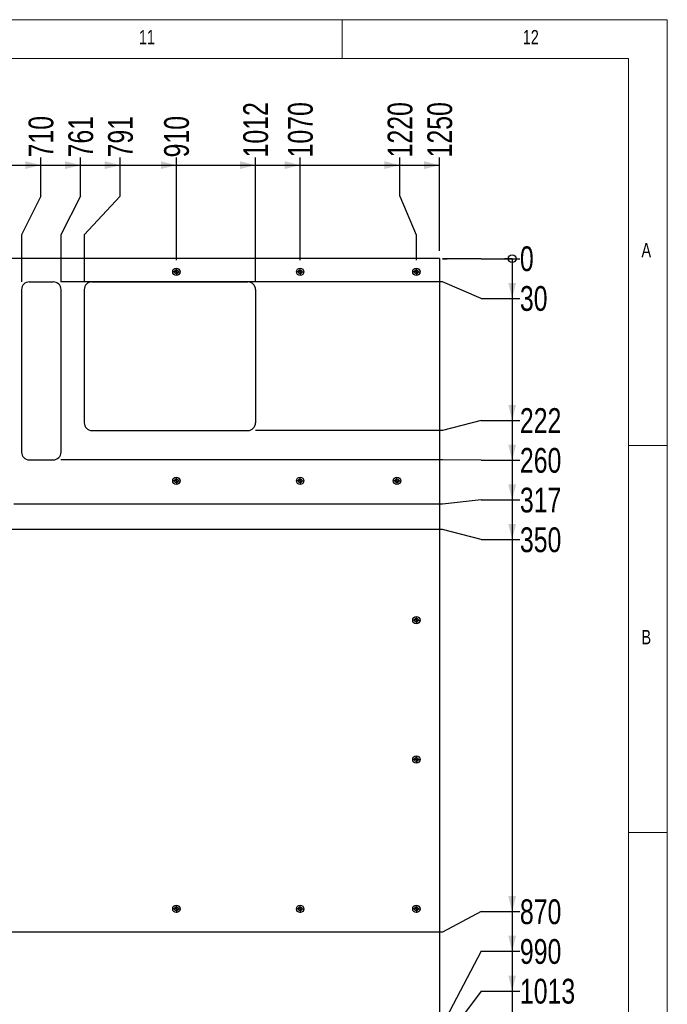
# Model space of a CAD drawing. Header units: millimetres. Extents: x 5 to 589, y 5 to 415.
# Tile 16 of 16: x 505 to 589, y 288 to 415. Entities that reach past the tile are written whole.
import ezdxf

# ---------------------------------------------------------------- set-up
doc = ezdxf.new("R2010")
doc.units = ezdxf.units.MM
doc.linetypes.add('CENTERX2', pattern=[20.32, 12.7, -2.54, 2.54, -2.54])
for name, color, linetype in [('COTES', 1, 'Continuous'), ('NOTES', 6, 'Continuous'), ('TRAIT-MIXTES', 3, 'CENTERX2')]:
    doc.layers.add(name, color=color, linetype=linetype)
doc.layers.add('TRAIT-FORT', color=4, linetype='Continuous', lineweight=25)
doc.styles.add('SLDTEXTSTYLE0', font='TXT', dxfattribs={"width": 0.75})
doc.dimstyles.new('SLDDIMSTYLE0', dxfattribs={"dimtxt": 3.2, "dimasz": 0.333333, "dimexe": 0, "dimexo": 0.0625, "dimgap": 0.8, "dimtad": 0, "dimtih": 1, "dimtoh": 1, "dimdec": 0, "dimlfac": 10, "dimrnd": 1e-09, "dimdsep": 46, "dimtxsty": 'SLDTEXTSTYLE0', "dimblk1": 'ORIGIN', "dimblk2": 'ORIGIN', "dimsah": 1, "dimcen": 0.09, "dimadec": 0, "dimazin": 2, "dimtfac": 1, "dimtdec": 0, "dimtofl": 0, "dimtmove": 0, "dimatfit": 3, "dimldrblk": 'ORIGIN', "dimfxl": 1, "dimfrac": 2, "dimtolj": 1, "dimtzin": 12, "dimarcsym": 0})
doc.dimstyles.new('SLDDIMSTYLE1', dxfattribs={"dimtxt": 3.2, "dimasz": 2, "dimexe": 0, "dimexo": 0.0625, "dimgap": 0.8, "dimtad": 0, "dimtih": 1, "dimtoh": 1, "dimdec": 0, "dimlfac": 10, "dimrnd": 1e-09, "dimzin": 12, "dimdsep": 46, "dimtxsty": 'SLDTEXTSTYLE0', "dimsah": 1, "dimcen": 0.09, "dimadec": 0, "dimazin": 3, "dimtfac": 1, "dimtdec": 0, "dimtofl": 0, "dimtmove": 0, "dimatfit": 3, "dimfxl": 1, "dimfrac": 2, "dimtolj": 1, "dimtzin": 12, "dimarcsym": 0})

# ---------------------------------------------------------------- blocks, each defined once
blk = doc.blocks.new('_Origin')
at = {"color": 0, "linetype": 'ByBlock', "lineweight": -2}
blk.add_line((0, 0), (-1, 0), dxfattribs=at)
blk.add_circle((0, 0), 0.5, dxfattribs=at)
blk = doc.blocks.new('_D_92')
at = {"layer": 'COTES', "color": 1, "transparency": 16777216}
for p, q in [((564.96, 384.13), (559.96, 384.13)), ((559.96, 384.13), (560.58, 384.13)), ((564.96, 384.13), (569.96, 384.13))]:
    blk.add_line(p, q, dxfattribs=at)
blk.add_blockref('_Origin', (568.96, 384.13), dxfattribs=at)
at = {"layer": 'COTES', "color": 1, "transparency": 16777216, "insert": (569.96, 385.72), "char_height": 3.2, "attachment_point": 1, "style": 'SLDTEXTSTYLE0'}
blk.add_mtext('0', dxfattribs=at)
blk = doc.blocks.new('_D_93')
at = {"layer": 'COTES', "color": 1, "transparency": 16777216}
for p, q in [((568.96, 384.13), (568.96, 379)), ((559.96, 381.13), (510.68, 381.13)), ((564.96, 379), (559.96, 381.13)), ((564.96, 379), (569.96, 379))]:
    blk.add_line(p, q, dxfattribs=at)
blk.add_solid([(568.96, 379), (569.46, 381), (568.46, 381)], dxfattribs=at)
at = {"layer": 'COTES', "color": 1, "transparency": 16777216, "insert": (569.96, 380.59), "char_height": 3.2, "attachment_point": 1, "style": 'SLDTEXTSTYLE0'}
blk.add_mtext('30', dxfattribs=at)
blk = doc.blocks.new('_D_94')
at = {"layer": 'COTES', "color": 1, "transparency": 16777216}
for p, q in [((568.96, 379), (568.96, 363.23)), ((564.96, 363.23), (559.96, 361.93)), ((564.96, 363.23), (569.96, 363.23)), ((559.96, 361.93), (535.81, 361.93))]:
    blk.add_line(p, q, dxfattribs=at)
blk.add_solid([(568.96, 363.23), (569.46, 365.23), (568.46, 365.23)], dxfattribs=at)
at = {"layer": 'COTES', "color": 1, "transparency": 16777216, "insert": (569.96, 364.82), "char_height": 3.2, "attachment_point": 1, "style": 'SLDTEXTSTYLE0'}
blk.add_mtext('222', dxfattribs=at)
blk = doc.blocks.new('_D_95')
at = {"layer": 'COTES', "color": 1, "transparency": 16777216}
for p, q in [((568.96, 363.23), (568.96, 358.1)), ((559.96, 358.13), (510.68, 358.13)), ((564.96, 358.1), (559.96, 358.13)), ((564.96, 358.1), (569.96, 358.1))]:
    blk.add_line(p, q, dxfattribs=at)
blk.add_solid([(568.96, 358.1), (569.46, 360.1), (568.46, 360.1)], dxfattribs=at)
at = {"layer": 'COTES', "color": 1, "transparency": 16777216, "insert": (569.96, 359.68), "char_height": 3.2, "attachment_point": 1, "style": 'SLDTEXTSTYLE0'}
blk.add_mtext('260', dxfattribs=at)
blk = doc.blocks.new('_D_96')
at = {"layer": 'COTES', "color": 1, "transparency": 16777216}
for p, q in [((568.96, 358.1), (568.96, 352.97)), ((559.96, 352.43), (504.57, 352.43)), ((564.96, 352.97), (559.96, 352.43)), ((564.96, 352.97), (569.96, 352.97))]:
    blk.add_line(p, q, dxfattribs=at)
blk.add_solid([(568.96, 352.97), (569.46, 354.97), (568.46, 354.97)], dxfattribs=at)
at = {"layer": 'COTES', "color": 1, "transparency": 16777216, "insert": (569.96, 354.55), "char_height": 3.2, "attachment_point": 1, "style": 'SLDTEXTSTYLE0'}
blk.add_mtext('317', dxfattribs=at)
blk = doc.blocks.new('_D_97')
at = {"layer": 'COTES', "color": 1, "transparency": 16777216}
for p, q in [((568.96, 352.97), (568.96, 347.84)), ((559.96, 349.13), (496.58, 349.13)), ((564.96, 347.84), (559.96, 349.13)), ((564.96, 347.84), (569.96, 347.84))]:
    blk.add_line(p, q, dxfattribs=at)
blk.add_solid([(568.96, 347.84), (569.46, 349.84), (568.46, 349.84)], dxfattribs=at)
at = {"layer": 'COTES', "color": 1, "transparency": 16777216, "insert": (569.96, 349.42), "char_height": 3.2, "attachment_point": 1, "style": 'SLDTEXTSTYLE0'}
blk.add_mtext('350', dxfattribs=at)
blk = doc.blocks.new('_D_98')
at = {"layer": 'COTES', "color": 1, "transparency": 16777216}
for p, q in [((568.96, 347.84), (568.96, 299.79)), ((564.96, 299.79), (559.96, 297.13)), ((564.96, 299.79), (569.96, 299.79)), ((559.96, 297.13), (496.58, 297.13))]:
    blk.add_line(p, q, dxfattribs=at)
blk.add_solid([(568.96, 299.79), (569.46, 301.79), (568.46, 301.79)], dxfattribs=at)
at = {"layer": 'COTES', "color": 1, "transparency": 16777216, "insert": (569.96, 301.37), "char_height": 3.2, "attachment_point": 1, "style": 'SLDTEXTSTYLE0'}
blk.add_mtext('870', dxfattribs=at)
blk = doc.blocks.new('_D_99')
at = {"layer": 'COTES', "color": 1, "transparency": 16777216}
for p, q in [((568.96, 299.79), (568.96, 294.66)), ((564.96, 294.66), (559.96, 285.18)), ((564.96, 294.66), (569.96, 294.66)), ((559.96, 285.18), (518.61, 285.18))]:
    blk.add_line(p, q, dxfattribs=at)
blk.add_solid([(568.96, 294.66), (569.46, 296.66), (568.46, 296.66)], dxfattribs=at)
at = {"layer": 'COTES', "color": 1, "transparency": 16777216, "insert": (569.96, 296.24), "char_height": 3.2, "attachment_point": 1, "style": 'SLDTEXTSTYLE0'}
blk.add_mtext('990', dxfattribs=at)
blk = doc.blocks.new('_D_100')
at = {"layer": 'COTES', "color": 1, "transparency": 16777216}
for p, q in [((568.96, 294.66), (568.96, 289.53)), ((564.96, 289.53), (559.96, 282.88)), ((564.96, 289.53), (569.96, 289.53)), ((559.96, 282.88), (500.66, 282.88))]:
    blk.add_line(p, q, dxfattribs=at)
blk.add_solid([(568.96, 289.53), (569.46, 291.53), (568.46, 291.53)], dxfattribs=at)
at = {"layer": 'COTES', "color": 1, "transparency": 16777216, "insert": (569.96, 291.11), "char_height": 3.2, "attachment_point": 1, "style": 'SLDTEXTSTYLE0'}
blk.add_mtext('1013', dxfattribs=at)
blk = doc.blocks.new('_D_101')
at = {"layer": 'COTES', "color": 1, "transparency": 16777216}
for p, q in [((568.96, 289.53), (568.96, 284.4)), ((564.96, 284.4), (559.96, 280.68)), ((564.96, 284.4), (569.96, 284.4)), ((559.96, 280.68), (518.61, 280.68))]:
    blk.add_line(p, q, dxfattribs=at)
blk.add_solid([(568.96, 284.4), (569.46, 286.4), (568.46, 286.4)], dxfattribs=at)
at = {"layer": 'COTES', "color": 1, "transparency": 16777216, "insert": (569.96, 285.98), "char_height": 3.2, "attachment_point": 1, "style": 'SLDTEXTSTYLE0'}
blk.add_mtext('1035', dxfattribs=at)
blk = doc.blocks.new('_D_102')
at = {"layer": 'COTES', "color": 1, "transparency": 16777216}
for p, q in [((568.96, 284.4), (568.96, 279.27)), ((564.96, 279.27), (559.96, 277.63)), ((564.96, 279.27), (569.96, 279.27)), ((559.96, 277.63), (500.66, 277.63))]:
    blk.add_line(p, q, dxfattribs=at)
blk.add_solid([(568.96, 279.27), (569.46, 281.27), (568.46, 281.27)], dxfattribs=at)
at = {"layer": 'COTES', "color": 1, "transparency": 16777216, "insert": (569.96, 280.85), "char_height": 3.2, "attachment_point": 1, "style": 'SLDTEXTSTYLE0'}
blk.add_mtext('1065', dxfattribs=at)
blk = doc.blocks.new('_D_103')
at = {"layer": 'COTES', "color": 1, "transparency": 16777216}
for p, q in [((568.96, 279.27), (568.96, 274.13)), ((560.58, 274.13), (569.96, 274.13))]:
    blk.add_line(p, q, dxfattribs=at)
blk.add_solid([(568.96, 274.13), (569.46, 276.13), (568.46, 276.13)], dxfattribs=at)
at = {"layer": 'COTES', "color": 1, "transparency": 16777216, "insert": (569.96, 275.72), "char_height": 3.2, "attachment_point": 1, "style": 'SLDTEXTSTYLE0'}
blk.add_mtext('1100', dxfattribs=at)
blk = doc.blocks.new('_D_115')
at = {"layer": 'COTES', "color": 1, "transparency": 16777216}
for p, q in [((508.08, 392.21), (508.08, 397.21)), ((497.82, 396.21), (508.08, 396.21)), ((508.08, 392.21), (505.58, 387.21)), ((505.58, 387.21), (505.58, 381.13))]:
    blk.add_line(p, q, dxfattribs=at)
blk.add_solid([(508.08, 396.21), (506.08, 396.71), (506.08, 395.71)], dxfattribs=at)
at = {"layer": 'COTES', "color": 1, "transparency": 16777216, "insert": (506.49, 397.21), "char_height": 3.2, "attachment_point": 1, "rotation": 90, "style": 'SLDTEXTSTYLE0'}
blk.add_mtext('710', dxfattribs=at)
blk = doc.blocks.new('_D_116')
at = {"layer": 'COTES', "color": 1, "transparency": 16777216}
for p, q in [((513.21, 392.21), (513.21, 397.21)), ((508.08, 396.21), (513.21, 396.21)), ((513.21, 392.21), (510.68, 387.21)), ((510.68, 387.21), (510.68, 381.13))]:
    blk.add_line(p, q, dxfattribs=at)
blk.add_solid([(513.21, 396.21), (511.21, 396.71), (511.21, 395.71)], dxfattribs=at)
at = {"layer": 'COTES', "color": 1, "transparency": 16777216, "insert": (511.63, 397.21), "char_height": 3.2, "attachment_point": 1, "rotation": 90, "style": 'SLDTEXTSTYLE0'}
blk.add_mtext('761', dxfattribs=at)
blk = doc.blocks.new('_D_117')
at = {"layer": 'COTES', "color": 1, "transparency": 16777216}
for p, q in [((518.34, 392.21), (518.34, 397.21)), ((513.21, 396.21), (518.34, 396.21)), ((518.34, 392.21), (513.68, 387.21)), ((513.68, 387.21), (513.68, 381.13))]:
    blk.add_line(p, q, dxfattribs=at)
blk.add_solid([(518.34, 396.21), (516.34, 396.71), (516.34, 395.71)], dxfattribs=at)
at = {"layer": 'COTES', "color": 1, "transparency": 16777216, "insert": (516.76, 397.21), "char_height": 3.2, "attachment_point": 1, "rotation": 90, "style": 'SLDTEXTSTYLE0'}
blk.add_mtext('791', dxfattribs=at)
blk = doc.blocks.new('_D_118')
at = {"layer": 'COTES', "color": 1, "transparency": 16777216}
for p, q in [((525.58, 383.92), (525.58, 397.21)), ((518.34, 396.21), (525.58, 396.21))]:
    blk.add_line(p, q, dxfattribs=at)
blk.add_solid([(525.58, 396.21), (523.58, 396.71), (523.58, 395.71)], dxfattribs=at)
at = {"layer": 'COTES', "color": 1, "transparency": 16777216, "insert": (524, 397.21), "char_height": 3.2, "attachment_point": 1, "rotation": 90, "style": 'SLDTEXTSTYLE0'}
blk.add_mtext('910', dxfattribs=at)
blk = doc.blocks.new('_D_119')
at = {"layer": 'COTES', "color": 1, "transparency": 16777216}
for p, q in [((535.81, 381.13), (535.81, 397.21)), ((525.58, 396.21), (535.81, 396.21))]:
    blk.add_line(p, q, dxfattribs=at)
blk.add_solid([(535.81, 396.21), (533.81, 396.71), (533.81, 395.71)], dxfattribs=at)
at = {"layer": 'COTES', "color": 1, "transparency": 16777216, "insert": (534.22, 397.21), "char_height": 3.2, "attachment_point": 1, "rotation": 90, "style": 'SLDTEXTSTYLE0'}
blk.add_mtext('1012', dxfattribs=at)
blk = doc.blocks.new('_D_120')
at = {"layer": 'COTES', "color": 1, "transparency": 16777216}
for p, q in [((541.58, 383.92), (541.58, 397.21)), ((535.81, 396.21), (541.58, 396.21))]:
    blk.add_line(p, q, dxfattribs=at)
blk.add_solid([(541.58, 396.21), (539.58, 396.71), (539.58, 395.71)], dxfattribs=at)
at = {"layer": 'COTES', "color": 1, "transparency": 16777216, "insert": (540, 397.21), "char_height": 3.2, "attachment_point": 1, "rotation": 90, "style": 'SLDTEXTSTYLE0'}
blk.add_mtext('1070', dxfattribs=at)
blk = doc.blocks.new('_D_121')
at = {"layer": 'COTES', "color": 1, "transparency": 16777216}
for p, q in [((554.45, 392.21), (554.45, 397.21)), ((541.58, 396.21), (554.45, 396.21)), ((554.45, 392.21), (556.58, 387.21)), ((556.58, 387.21), (556.58, 383.92))]:
    blk.add_line(p, q, dxfattribs=at)
blk.add_solid([(554.45, 396.21), (552.45, 396.71), (552.45, 395.71)], dxfattribs=at)
at = {"layer": 'COTES', "color": 1, "transparency": 16777216, "insert": (552.87, 397.21), "char_height": 3.2, "attachment_point": 1, "rotation": 90, "style": 'SLDTEXTSTYLE0'}
blk.add_mtext('1220', dxfattribs=at)
blk = doc.blocks.new('_D_122')
at = {"layer": 'COTES', "color": 1, "transparency": 16777216}
for p, q in [((559.58, 385.13), (559.58, 397.21)), ((554.45, 396.21), (559.58, 396.21))]:
    blk.add_line(p, q, dxfattribs=at)
blk.add_solid([(559.58, 396.21), (557.58, 396.71), (557.58, 395.71)], dxfattribs=at)
at = {"layer": 'COTES', "color": 1, "transparency": 16777216, "insert": (558, 397.21), "char_height": 3.2, "attachment_point": 1, "rotation": 90, "style": 'SLDTEXTSTYLE0'}
blk.add_mtext('1250', dxfattribs=at)
blk = doc.blocks.new('SW_CENTERMARKSYMBOL_145')
at = {"layer": 'TRAIT-MIXTES', "color": 0}
for p, q in [((-0.25, 0), (-0.49, 0)), ((0, 0), (-0.25, 0)), ((0, 0.25), (0, 0.49)), ((0, 0), (0, 0.25)), ((0, 0), (0, -0.25)), ((0, 0), (0.25, 0)), ((0.25, 0), (0.49, 0)), ((0, -0.25), (0, -0.49))]:
    blk.add_line(p, q, dxfattribs=at)
blk = doc.blocks.new('SW_CENTERMARKSYMBOL_146')
at = {"layer": 'TRAIT-MIXTES', "color": 0}
for p, q in [((-0.25, 0), (-0.49, 0)), ((0, 0), (-0.25, 0)), ((0, 0.25), (0, 0.49)), ((0, 0), (0, 0.25)), ((0, 0), (0, -0.25)), ((0, 0), (0.25, 0)), ((0.25, 0), (0.49, 0)), ((0, -0.25), (0, -0.49))]:
    blk.add_line(p, q, dxfattribs=at)
blk = doc.blocks.new('SW_CENTERMARKSYMBOL_147')
at = {"layer": 'TRAIT-MIXTES', "color": 0}
for p, q in [((-0.25, 0), (-0.49, 0)), ((0, 0), (-0.25, 0)), ((0, 0.25), (0, 0.49)), ((0, 0), (0, 0.25)), ((0, 0), (0, -0.25)), ((0, 0), (0.25, 0)), ((0.25, 0), (0.49, 0)), ((0, -0.25), (0, -0.49))]:
    blk.add_line(p, q, dxfattribs=at)
blk = doc.blocks.new('SW_CENTERMARKSYMBOL_148')
at = {"layer": 'TRAIT-MIXTES', "color": 0}
for p, q in [((-0.25, 0), (-0.49, 0)), ((0, 0), (-0.25, 0)), ((0, 0.25), (0, 0.49)), ((0, 0), (0, 0.25)), ((0, 0), (0, -0.25)), ((0, 0), (0.25, 0)), ((0.25, 0), (0.49, 0)), ((0, -0.25), (0, -0.49))]:
    blk.add_line(p, q, dxfattribs=at)
blk = doc.blocks.new('SW_CENTERMARKSYMBOL_149')
at = {"layer": 'TRAIT-MIXTES', "color": 0}
for p, q in [((-0.25, 0), (-0.49, 0)), ((0, 0), (-0.25, 0)), ((0, 0.25), (0, 0.49)), ((0, 0), (0, 0.25)), ((0, 0), (0, -0.25)), ((0, 0), (0.25, 0)), ((0.25, 0), (0.49, 0)), ((0, -0.25), (0, -0.49))]:
    blk.add_line(p, q, dxfattribs=at)
blk = doc.blocks.new('SW_CENTERMARKSYMBOL_150')
at = {"layer": 'TRAIT-MIXTES', "color": 0}
for p, q in [((-0.25, 0), (-0.49, 0)), ((0, 0), (-0.25, 0)), ((0, 0.25), (0, 0.49)), ((0, 0), (0, 0.25)), ((0, 0), (0, -0.25)), ((0, 0), (0.25, 0)), ((0.25, 0), (0.49, 0)), ((0, -0.25), (0, -0.49))]:
    blk.add_line(p, q, dxfattribs=at)
blk = doc.blocks.new('SW_CENTERMARKSYMBOL_151')
at = {"layer": 'TRAIT-MIXTES', "color": 0}
for p, q in [((-0.25, 0), (-0.49, 0)), ((0, 0), (-0.25, 0)), ((0, 0.25), (0, 0.49)), ((0, 0), (0, 0.25)), ((0, 0), (0, -0.25)), ((0, 0), (0.25, 0)), ((0.25, 0), (0.49, 0)), ((0, -0.25), (0, -0.49))]:
    blk.add_line(p, q, dxfattribs=at)
blk = doc.blocks.new('SW_CENTERMARKSYMBOL_152')
at = {"layer": 'TRAIT-MIXTES', "color": 0}
for p, q in [((-0.25, 0), (-0.49, 0)), ((0, 0), (-0.25, 0)), ((0, 0.25), (0, 0.49)), ((0, 0), (0, 0.25)), ((0, 0), (0, -0.25)), ((0, 0), (0.25, 0)), ((0.25, 0), (0.49, 0)), ((0, -0.25), (0, -0.49))]:
    blk.add_line(p, q, dxfattribs=at)
blk = doc.blocks.new('SW_CENTERMARKSYMBOL_155')
at = {"layer": 'TRAIT-MIXTES', "color": 0}
for p, q in [((-0.25, 0), (-0.49, 0)), ((0, 0), (-0.25, 0)), ((0, 0.25), (0, 0.49)), ((0, 0), (0, 0.25)), ((0, 0), (0, -0.25)), ((0, 0), (0.25, 0)), ((0.25, 0), (0.49, 0)), ((0, -0.25), (0, -0.49))]:
    blk.add_line(p, q, dxfattribs=at)
blk = doc.blocks.new('SW_CENTERMARKSYMBOL_156')
at = {"layer": 'TRAIT-MIXTES', "color": 0}
for p, q in [((-0.25, 0), (-0.49, 0)), ((0, 0), (-0.25, 0)), ((0, 0.25), (0, 0.49)), ((0, 0), (0, 0.25)), ((0, 0), (0, -0.25)), ((0, 0), (0.25, 0)), ((0.25, 0), (0.49, 0)), ((0, -0.25), (0, -0.49))]:
    blk.add_line(p, q, dxfattribs=at)
blk = doc.blocks.new('SW_CENTERMARKSYMBOL_157')
at = {"layer": 'TRAIT-MIXTES', "color": 0}
for p, q in [((-0.25, 0), (-0.49, 0)), ((0, 0), (-0.25, 0)), ((0, 0.25), (0, 0.49)), ((0, 0), (0, 0.25)), ((0, 0), (0, -0.25)), ((0, 0), (0.25, 0)), ((0.25, 0), (0.49, 0)), ((0, -0.25), (0, -0.49))]:
    blk.add_line(p, q, dxfattribs=at)

msp = doc.modelspace()

# ---------------------------------------------------------------- linework, layer by layer
at = {"color": 7, "linetype": 'Continuous', "lineweight": 18}
for p, q in [((589, 415), (5, 415)), ((547, 410), (547, 415)), ((589, 5), (589, 415)), ((584, 410), (10, 410)), ((584, 10), (584, 410)), ((584, 360), (589, 360)), ((589, 310), (584, 310))]:
    msp.add_line(p, q, dxfattribs=at)
at = {"layer": 'TRAIT-FORT', "color": 4, "linetype": 'Continuous', "lineweight": 25}
for p, q in [((559.5831, 384.13428), (434.5831, 384.13428)), ((559.5831, 384.13428), (559.5831, 274.13428)), ((506.5834, 381.13428), (509.6834, 381.13428)), ((514.6834, 381.13428), (534.8081, 381.13428)), ((505.5834, 380.13428), (505.5834, 359.13428)), ((510.6834, 359.13428), (510.6834, 380.13428)), ((513.6834, 380.13428), (513.6834, 362.93428)), ((535.8081, 380.13428), (535.8081, 362.93428)), ((514.6834, 361.93428), (534.8081, 361.93428)), ((506.5834, 358.13428), (509.6834, 358.13428))]:
    msp.add_line(p, q, dxfattribs=at)
for centre, radius in [((525.5831, 382.43438), 0.475), ((541.5831, 382.43438), 0.475), ((556.5831, 382.43438), 0.475), ((525.5831, 382.43438), 0.24), ((541.5831, 382.43438), 0.24), ((556.5831, 382.43438), 0.24), ((525.5831, 355.43438), 0.475), ((525.5831, 355.43438), 0.24), ((541.5831, 355.43438), 0.475), ((541.5831, 355.43438), 0.24), ((554.0833, 355.43438), 0.475), ((554.0833, 355.43438), 0.24), ((556.5831, 337.43438), 0.475), ((556.5831, 337.43438), 0.24), ((556.5831, 319.43438), 0.475), ((556.5831, 319.43438), 0.24), ((525.5831, 300.13428), 0.475), ((525.5831, 300.13428), 0.24), ((541.5831, 300.13428), 0.475), ((541.5831, 300.13428), 0.24), ((556.5831, 300.13428), 0.475), ((556.5831, 300.13428), 0.24)]:
    msp.add_circle(centre, radius, dxfattribs=at)
for centre, start, end in [((506.5834, 380.13428), 90, 180), ((509.6834, 380.13428), 0, 90), ((514.6834, 380.13428), 90, 180), ((534.8081, 380.13428), 0, 90), ((514.6834, 362.93428), 180, 270), ((534.8081, 362.93428), 270, 0), ((506.5834, 359.13428), 180, 270), ((509.6834, 359.13428), 270, 0)]:
    msp.add_arc(centre, 1, start, end, dxfattribs=at)

# ---------------------------------------------------------------- block references
at = {"layer": 'TRAIT-MIXTES', "color": 3}
for name, p in [('SW_CENTERMARKSYMBOL_146', (525.5831, 382.43438)), ('SW_CENTERMARKSYMBOL_145', (541.5831, 382.43438)), ('SW_CENTERMARKSYMBOL_157', (556.5831, 382.43438)), ('SW_CENTERMARKSYMBOL_147', (525.5831, 355.43438)), ('SW_CENTERMARKSYMBOL_148', (541.5831, 355.43438)), ('SW_CENTERMARKSYMBOL_156', (554.0833, 355.43438)), ('SW_CENTERMARKSYMBOL_151', (556.5831, 337.43438)), ('SW_CENTERMARKSYMBOL_152', (556.5831, 319.43438)), ('SW_CENTERMARKSYMBOL_150', (525.5831, 300.13428)), ('SW_CENTERMARKSYMBOL_149', (541.5831, 300.13428)), ('SW_CENTERMARKSYMBOL_155', (556.5831, 300.13428))]:
    msp.add_blockref(name, p, dxfattribs=at)

# ---------------------------------------------------------------- texts
at = {"layer": 'NOTES', "color": 211, "attachment_point": 1, "style": 'SLDTEXTSTYLE0'}
for s, insert, char_height in [('11', (520.75001, 413.66802), 1.852083), ('12', (570.33334, 413.66802), 1.852083), ('A', (585.66668, 386.16802), 1.85208), ('B', (585.66668, 336.16802), 1.85208)]:
    msp.add_mtext(s, dxfattribs=dict(at, insert=insert, char_height=char_height))

# ---------------------------------------------------------------- dimensions: what is measured, and where the dimension line sits
at = {"layer": 'COTES', "color": 1}
for feature_location, offset, dtype, origin, dimstyle, picture, middle in [((535.8081, 380.13428), (0, 17.07249), 1, (434.5831, 384.13428), 'SLDDIMSTYLE1', '_D_119', (535.8081, 401.93566)), ((541.5831, 382.92438), (0, 14.28239), 1, (434.5831, 384.13428), 'SLDDIMSTYLE1', '_D_120', (541.5831, 401.93566)), ((556.5831, 382.92438), (-2.1308, 14.28239), 1, (434.5831, 384.13428), 'SLDDIMSTYLE1', '_D_121', (554.4523, 401.93566)), ((559.5831, 384.13428), (0, 13.07249), 1, (434.5831, 384.13428), 'SLDDIMSTYLE1', '_D_122', (559.5831, 401.93566)), ((505.5834, 380.13428), (2.49606, 17.07249), 1, (434.5831, 384.13428), 'SLDDIMSTYLE1', '_D_115', (508.07945, 400.75344)), ((510.6834, 380.13428), (2.52686, 17.07249), 1, (434.5831, 384.13428), 'SLDDIMSTYLE1', '_D_116', (513.21025, 400.75344)), ((513.6834, 380.13428), (4.65766, 17.07249), 1, (434.5831, 384.13428), 'SLDDIMSTYLE1', '_D_117', (518.34105, 400.75344)), ((525.5831, 382.92438), (0, 14.28239), 1, (434.5831, 384.13428), 'SLDDIMSTYLE1', '_D_118', (525.5831, 400.75344)), ((559.5830971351, 384.1342820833), (10.3751615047, 0), 0, (559.5830971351, 384.1342820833), 'SLDDIMSTYLE0', '_D_92', (571.140480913, 384.1342820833)), ((495.5834, 349.13428), (74.37486, -1.2962), 0, (559.5831, 384.13428), 'SLDDIMSTYLE1', '_D_97', (573.50493, 347.83808)), ((495.5834, 297.13428), (74.37486, 2.654), 0, (559.5831, 384.13428), 'SLDDIMSTYLE1', '_D_98', (573.50493, 299.78828)), ((499.6580971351, 282.8842820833), (70.3001615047, 6.6424000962), 0, (559.5830971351, 384.1342820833), 'SLDDIMSTYLE1', '_D_100', (574.6871477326, 289.5266821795)), ((499.6581, 277.63428), (70.30016, 1.6308), 0, (559.5831, 384.13428), 'SLDDIMSTYLE1', '_D_102', (574.68715, 279.26508)), ((503.57311, 352.43438), (66.38515, 0.5345), 0, (559.5831, 384.13428), 'SLDDIMSTYLE1', '_D_96', (573.50493, 352.96888)), ((509.6834, 381.13428), (60.27486, -2.1308), 0, (559.5831, 384.13428), 'SLDDIMSTYLE1', '_D_93', (572.3227, 379.00348)), ((509.6834, 358.13428), (60.27486, -0.0346), 0, (559.5831, 384.13428), 'SLDDIMSTYLE1', '_D_95', (573.50493, 358.09968)), ((517.6080972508, 285.1842820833), (52.350161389, 9.4732001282), 0, (559.5830971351, 384.1342820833), 'SLDDIMSTYLE1', '_D_99', (573.5049254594, 294.6574822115)), ((517.6080972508, 280.6842820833), (52.350161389, 3.7116000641), 0, (559.5830971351, 384.1342820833), 'SLDDIMSTYLE1', '_D_101', (574.6871477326, 284.3958821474)), ((534.8081, 361.93428), (35.15016, 1.2962), 0, (559.5831, 384.13428), 'SLDDIMSTYLE1', '_D_94', (573.50493, 363.23048)), ((559.5831, 274.13428), (10.37516, 0), 0, (559.5831, 384.13428), 'SLDDIMSTYLE1', '_D_103', (574.68715, 274.13428))]:
    dim = msp.add_ordinate_dim(feature_location=feature_location, offset=offset, dtype=dtype, origin=origin, dimstyle=dimstyle, dxfattribs=at)
    dim.commit()
    dim.dimension.update_dxf_attribs({"geometry": picture, "text_midpoint": middle})

doc.saveas('drawing.dxf')
